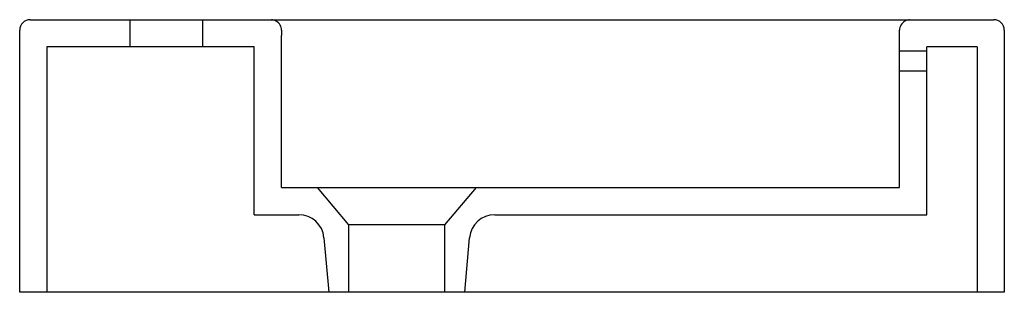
# Model space of a CAD drawing. Header units: millimetres. Extents: x -0.47 to 0, y 0.75 to 0.88.
import ezdxf

# ---------------------------------------------------------------- set-up
doc = ezdxf.new("R2010")
doc.units = ezdxf.units.MM
doc.layers.add('BLOCKS', color=3, linetype='Continuous')

msp = doc.modelspace()

# ---------------------------------------------------------------- linework, layer by layer
at = {"layer": 'BLOCKS'}
for p, q in [((-0.4650000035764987, 0.8799999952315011), (-0.004999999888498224, 0.8799999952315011)), ((-0.4174999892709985, 0.8799999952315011), (-0.4174999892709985, 0.8669999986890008)), ((-0.3824999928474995, 0.8669999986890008), (-0.3824999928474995, 0.8799999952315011)), ((-0.3493708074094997, 0.8799602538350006), (-0.3497297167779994, 0.8799833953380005)), ((-0.3487606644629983, 0.879843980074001), (-0.3493708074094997, 0.8799602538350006)), ((-0.3481640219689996, 0.8796507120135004), (-0.3487606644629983, 0.879843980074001)), ((-0.3475777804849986, 0.8793743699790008), (-0.3481640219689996, 0.8796507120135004)), ((-0.3470185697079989, 0.8790149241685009), (-0.3475777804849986, 0.8793743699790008)), ((-0.3464990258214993, 0.8785715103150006), (-0.3470185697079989, 0.8790149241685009)), ((-0.04798143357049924, 0.8790149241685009), (-0.04850096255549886, 0.8785715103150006)), ((-0.04742220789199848, 0.8793743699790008), (-0.04798143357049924, 0.8790149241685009)), ((-0.04683599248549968, 0.8796507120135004), (-0.04742220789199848, 0.8793743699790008)), ((-0.04623934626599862, 0.879843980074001), (-0.04683599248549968, 0.8796507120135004)), ((-0.04562918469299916, 0.8799602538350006), (-0.04623934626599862, 0.879843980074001)), ((-0.04527028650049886, 0.8799833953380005), (-0.04562918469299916, 0.8799602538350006)), ((-0.4699999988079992, 0.7500000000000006), (-0.4699999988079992, 0.8750000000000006)), ((-0.3460319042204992, 0.8780432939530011), (-0.3464990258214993, 0.8785715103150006)), ((-0.3456298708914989, 0.8774294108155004), (-0.3460319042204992, 0.8780432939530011)), ((-0.3453743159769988, 0.8768989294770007), (-0.3456298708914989, 0.8774294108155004)), ((-0.3451752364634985, 0.876314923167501), (-0.3453743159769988, 0.8768989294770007)), ((-0.3450460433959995, 0.8756808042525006), (-0.3451752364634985, 0.876314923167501)), ((-0.3449999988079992, 0.8750000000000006), (-0.3450460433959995, 0.8756808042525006)), ((-0.3449999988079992, 0.8750000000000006), (-0.3449999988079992, 0.8725233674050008)), ((-0.04995396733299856, 0.8756808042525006), (-0.05000000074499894, 0.8750000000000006)), ((-0.05000000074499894, 0.8725233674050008), (-0.05000000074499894, 0.8750000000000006)), ((-0.04982475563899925, 0.876314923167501), (-0.04995396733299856, 0.8756808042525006)), ((-0.0496256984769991, 0.8768989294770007), (-0.04982475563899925, 0.876314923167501)), ((-0.04937012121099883, 0.8774294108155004), (-0.0496256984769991, 0.8768989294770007)), ((-0.0489680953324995, 0.8780432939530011), (-0.04937012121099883, 0.8774294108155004)), ((-0.04850096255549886, 0.8785715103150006), (-0.0489680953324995, 0.8780432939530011)), ((1.13686837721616e-15, 0.8750000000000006), (1.13686837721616e-15, 0.7500000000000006)), ((-0.3449999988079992, 0.8000000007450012), (-0.3449999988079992, 0.8725233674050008)), ((-0.05000000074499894, 0.8000000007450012), (-0.05000000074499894, 0.8725233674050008)), ((-0.4569999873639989, 0.8669999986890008), (-0.4569999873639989, 0.7500000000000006)), ((-0.3580000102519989, 0.8669999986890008), (-0.4569999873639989, 0.8669999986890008)), ((-0.3580000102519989, 0.7870000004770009), (-0.3580000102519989, 0.8669999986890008)), ((-0.03700000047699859, 0.8650000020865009), (-0.05000000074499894, 0.8650000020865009)), ((-0.01300000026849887, 0.8669999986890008), (-0.03700000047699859, 0.8669999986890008)), ((-0.03700000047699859, 0.7870000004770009), (-0.03700000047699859, 0.8669999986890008)), ((-0.01300000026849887, 0.8669999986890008), (-0.01300000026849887, 0.7500000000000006)), ((-0.05000000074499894, 0.8556217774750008), (-0.03700000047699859, 0.8556217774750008)), ((-0.3449999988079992, 0.8000000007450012), (-0.3279999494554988, 0.8000000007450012)), ((-0.3280000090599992, 0.8000000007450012), (-0.3129999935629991, 0.7821236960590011)), ((-0.3280000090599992, 0.8000000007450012), (-0.2520000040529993, 0.8000000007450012)), ((-0.2669999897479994, 0.7821236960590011), (-0.2520000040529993, 0.8000000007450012)), ((-0.2520000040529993, 0.8000000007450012), (-0.05000000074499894, 0.8000000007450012)), ((-0.3580000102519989, 0.7870000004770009), (-0.336733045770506, 0.7870000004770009)), ((-0.2432669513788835, 0.7870000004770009), (-0.03700000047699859, 0.7870000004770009)), ((-0.3129999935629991, 0.782123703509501), (-0.3129999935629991, 0.7500000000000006)), ((-0.2669999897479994, 0.7821236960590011), (-0.3129999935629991, 0.7821236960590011)), ((-0.2669999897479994, 0.7500000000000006), (-0.2669999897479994, 0.7821236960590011)), ((-0.3247787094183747, 0.776045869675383), (-0.322499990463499, 0.7500000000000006)), ((-0.2574999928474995, 0.7500000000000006), (-0.2552212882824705, 0.776045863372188)), ((1.13686837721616e-15, 0.7500000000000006), (-0.4699999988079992, 0.7500000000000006)), ((1.13686837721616e-15, 0.7500000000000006), (-0.06999999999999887, 0.7500000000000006))]:
    msp.add_line(p, q, dxfattribs=at)
for centre, radius, start, end in [((-0.4649999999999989, 0.8750000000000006), 0.005, 90, 180), ((-0.004999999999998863, 0.8750000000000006), 0.005, 0, 90), ((-0.336733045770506, 0.7750000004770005), 0.012, 5.000001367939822, 90), ((-0.2432669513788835, 0.7750000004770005), 0.012, 90, 175.0000288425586)]:
    msp.add_arc(centre, radius, start, end, dxfattribs=at)

doc.saveas('drawing.dxf')
